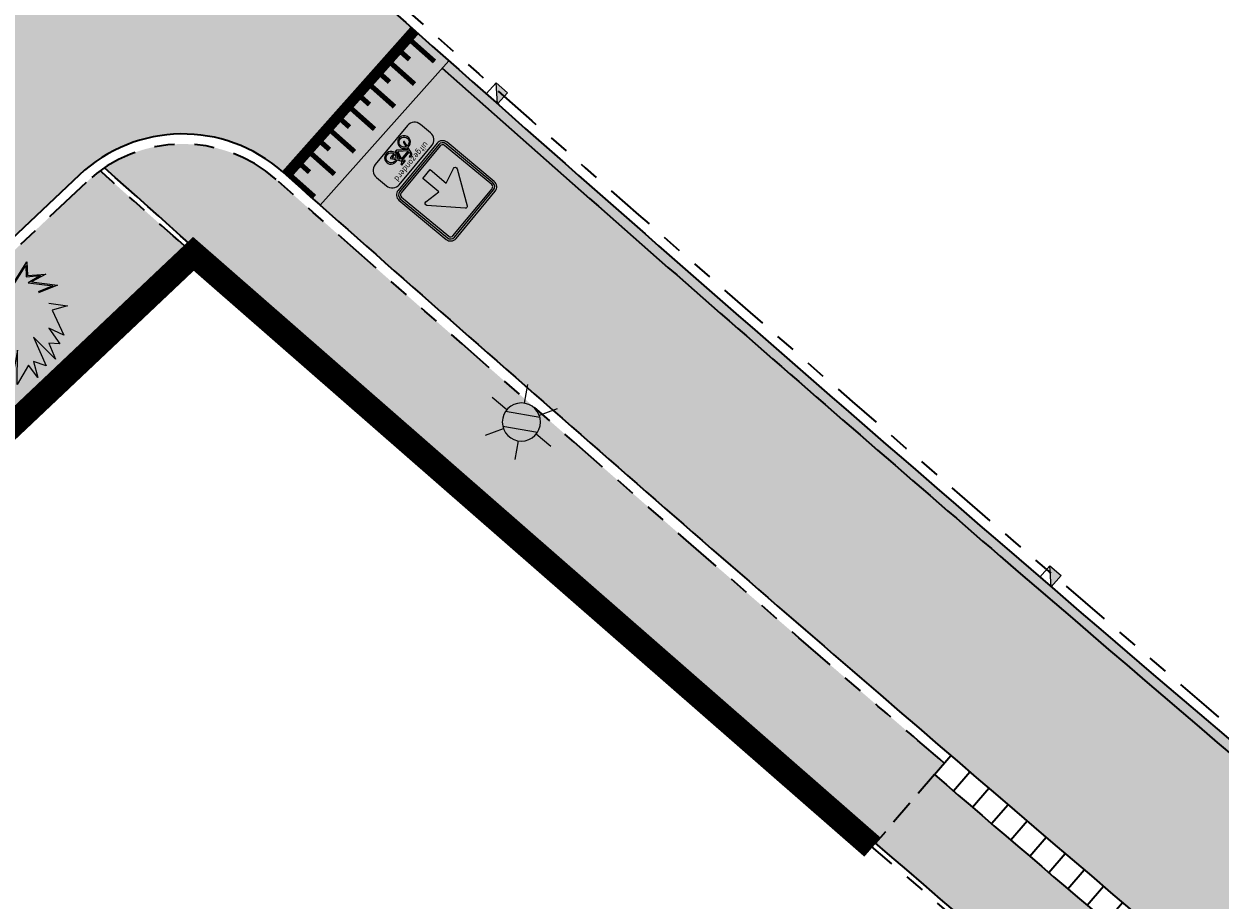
# Model space of a CAD drawing. Header units: metres. Extents: x 104013 to 104665, y 427946 to 428479.
# Tile 190 of 195: x 104382 to 104406, y 428187 to 428204. Entities that reach past the tile are written whole.
import ezdxf
from ezdxf.enums import TextEntityAlignment as Align

# ---------------------------------------------------------------- set-up
doc = ezdxf.new("R2010")
doc.units = ezdxf.units.M
for name, pattern in [('DASHED', [0.75, 0.5, -0.25]), ('VH-OPSLUITBAND', [10, 4, -2, 2, -2]), ('VH-TROTTOIRBAND', [15, 5, -2, 2, -2, 2, -2])]:
    doc.linetypes.add(name, pattern=pattern)
for name, color, linetype, true_color in [('_BUURTONTSLUITINGSWEG', 30, 'Continuous', 0xff7f00), ('_ERFTOEGANGSWEG', 2, 'Continuous', 0xffff00), ('N-WE-VH-VERHARDING-AP_RIJBAAN-ELEMENT', 7, 'Continuous', 0x7f4f3f), ('N-WE-VH-VERHARDING-AP_VOETPAD', 7, 'Continuous', 0xdbdbdb)]:
    doc.layers.add(name, color=color, linetype=linetype, true_color=true_color)
doc.layers.add('_HOGE HAAG', color=96, linetype='Continuous')
doc.layers.add('_LAGE HAAG', color=90, linetype='Continuous')
for name, color, linetype, lineweight in [('N-WE-GR-BEPLANTING_CULTUUR-V (Vaste planten)', 132, 'Continuous', 18), ('N-WE-GR-HEESTER-S (Soort ntb)', 210, 'Continuous', 0), ('N-WE-IE-MEUBILAIR_WEGMEUBILAIR_LICHTMAST-S', 7, 'Continuous', 25), ('N-WE-RI-HWA_KOLK_TROTTOIRKOLK-S', 150, 'Continuous', 25), ('N-WE-VH-GOOT-G', 170, 'Continuous', 35), ('N-WE-VH-KANTOPSLUITING_ELEMENT_INRIT-G', 7, 'DASHED', 35), ('N-WE-VH-KANTOPSLUITING_INRITBAND-G', 210, 'Continuous', 35), ('N-WE-VH-KANTOPSLUITING_OPSLUITBAND-G', 150, 'VH-OPSLUITBAND', 35), ('N-WE-VH-KANTOPSLUITING_TROTTOIRBAND-G', 210, 'VH-TROTTOIRBAND', 35), ('N-WE-VH-PLATEAU_TALUD-S', 7, 'Continuous', 25), ('N-WE-VH-VERHARDING-G', 7, 'Continuous', 35), ('N-WE-VW-VERKEERSTEKEN_BORD_C-S', 7, 'Continuous', 25), ('N-WE-VW-VERKEERSTEKEN_BORD_ONDERBORD-S', 7, 'Continuous', 25)]:
    doc.layers.add(name, color=color, linetype=linetype, lineweight=lineweight)
doc.styles.add('NLCS-ISO', font='NLCS-ISO.ttf')
doc.styles.add('NLCS-RVV-M200-T25', font='NLCS-RVV.ttf')

# ---------------------------------------------------------------- blocks, each defined once
blk = doc.blocks.new('*U18')
for points in [[(-0.68137401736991, 0.7319354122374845), (2.136875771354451, 3.355055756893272)], [(0, 0), (2.8182212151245, 2.623000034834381)]]:
    blk.add_lwpolyline(points)
for points, const_width in [([(2.126710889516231, 3.07230273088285), (2.603678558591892, 2.559953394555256)], 0.09999999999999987), ([(-0.06812987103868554, 0.07320055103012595), (2.7500913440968, 2.6962005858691)], 0.1999999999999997), ([(1.687507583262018, 2.663523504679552), (2.164475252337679, 2.151174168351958)], 0.09999999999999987), ([(2.179638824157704, 2.575167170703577), (2.384053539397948, 2.355588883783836)], 0.09999999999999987), ([(1.248304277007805, 2.254744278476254), (1.725271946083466, 1.74239494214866)], 0.09999999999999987), ([(1.740435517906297, 2.166387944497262), (1.944850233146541, 1.946809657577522)], 0.09999999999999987), ([(0.8091009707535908, 1.845965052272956), (1.286068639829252, 1.333615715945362)], 0.09999999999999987), ([(1.301232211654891, 1.757608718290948), (1.505646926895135, 1.538030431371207)], 0.09999999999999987), ([(0.3698976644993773, 1.437185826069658), (0.846865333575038, 0.9248364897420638)], 0.09999999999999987), ([(0.8620289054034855, 1.348829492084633), (1.066443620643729, 1.129251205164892)], 0.09999999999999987), ([(-0.06930564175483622, 1.02840659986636), (0.4076620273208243, 0.5160572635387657)], 0.09999999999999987), ([(0.4228255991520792, 0.9400502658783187), (0.6272403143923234, 0.7204719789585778)], 0.09999999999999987), ([(-0.5085089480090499, 0.6196273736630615), (-0.03154127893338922, 0.1072780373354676)], 0.09999999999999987), ([(-0.0163777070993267, 0.531271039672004), (0.1880370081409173, 0.311692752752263)], 0.09999999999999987)]:
    blk.add_lwpolyline(points, dxfattribs=dict(const_width=const_width))
blk = doc.blocks.new('Trottoirkolk')
h = blk.add_hatch(color=256)
h.paths.add_polyline_path([(-0.02059036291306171, 0.1806648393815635), (0.003681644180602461, 0.1887333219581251), (0.2107676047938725, 0.02402117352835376), (0.02402117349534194, -0.2107676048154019)])
h.paths.add_polyline_path([(-0.02402117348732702, 0.2107676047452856), (0.003681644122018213, 0.1887333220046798), (-0.02059036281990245, 0.1806648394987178)])
blk.add_lwpolyline([(0.02402117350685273, -0.2107676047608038), (-0.2107676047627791, -0.02402117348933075), (-0.02402117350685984, 0.2107676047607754), (0.2107676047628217, 0.02402117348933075)], close=True)
blk.add_lwpolyline([(0.02402117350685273, -0.2107676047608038), (-0.02402117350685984, 0.2107676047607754)])
blk = doc.blocks.new('*U35')
at = {"layer": 'N-WE-VH-KANTOPSLUITING_INRITBAND-G', "flags": 128}
blk.add_lwpolyline([(-1.112298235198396e-11, -9.382830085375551e-12), (-0.002282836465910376, -0.5000000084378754)], dxfattribs=at)
blk = doc.blocks.new('*U36')
at = {"layer": 'N-WE-VH-KANTOPSLUITING_INRITBAND-G', "color": 0, "linetype": 'ByBlock', "lineweight": -2, "transparency": 16777216}
for p, rotation in [((104399.9286290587, 428189.2825923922), 139.3273972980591), ((104400.3079264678, 428188.9568110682), 139.3535564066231), ((104400.6873725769, 428188.631202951), 139.3797155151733), ((104401.0669673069, 428188.3057681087), 139.4058746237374), ((104401.4467105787, 428187.980506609), 139.4320337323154), ((104401.8266023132, 428187.6554185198), 139.4581928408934), ((104402.2066424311, 428187.3305039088), 139.4843519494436), ((104402.5868308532, 428187.0057628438), 139.5105110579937), ((104402.9671675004, 428186.6811953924), 139.5366701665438), ((104403.3476522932, 428186.3568016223), 139.562829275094), ((104403.7282851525, 428186.0325816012), 139.5889883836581), ((104404.1090659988, 428185.7085353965), 139.6151474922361), ((104404.4899947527, 428185.3846630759), 139.6413066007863), ((104404.871071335, 428185.0609647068), 139.6674657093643), ((104405.252295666, 428184.7374403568), 139.6936248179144), ((104405.6336676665, 428184.4140900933), 139.7197839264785), ((104406.0151872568, 428184.0909139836), 139.7459430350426), ((104406.3968543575, 428183.7679120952), 139.7721021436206), ((104406.778668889, 428183.4450844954), 139.7982612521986), ((104407.1606307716, 428183.1224312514), 139.8244203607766), ((104407.5427399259, 428182.7999524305), 139.8505794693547)]:
    blk.add_blockref('*U35', p, dxfattribs=dict(at, rotation=rotation))
blk = doc.blocks.new('N-SIE-WEG_LICHTMAST-SO')
h = blk.add_hatch(color=256)
h.paths.add_polyline_path([(1.162672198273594, 0.5, 0.6585046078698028), (-1.162672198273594, 0.5)])
h.paths.add_polyline_path([(-1.162672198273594, -0.5, 0.6585046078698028), (1.162672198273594, -0.5)])
at = {"flags": 128}
for points in [[(8.349587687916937e-10, 1.265625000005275), (1.669846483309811e-09, 2.53125000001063)], [(-2.192125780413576, 1.265625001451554), (-1.096064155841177, 0.6328125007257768)], [(1.096064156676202, 0.6328124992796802), (2.192125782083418, 1.26562499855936)], [(-1.162672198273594, 0.5), (1.162672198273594, 0.5)], [(-2.192125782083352, -1.26562499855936), (-1.096064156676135, -0.6328124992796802)], [(-1.162672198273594, -0.5), (1.162672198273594, -0.5)], [(2.192125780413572, -1.265625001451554), (1.096064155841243, -0.6328125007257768)], [(-8.349587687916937e-10, -1.265625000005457), (-1.669775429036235e-09, -2.53125000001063)]]:
    blk.add_lwpolyline(points, dxfattribs=at)
at = {"ltscale": 0.5}
blk.add_circle((0, 0), 1.265625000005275, dxfattribs=at)
at = {"style": 'NLCS-ISO'}
blk.add_attdef('TYPE', text='', height=1.8, dxfattribs=at).set_placement((1.669846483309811e-09, 2.53125000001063), align=Align.BOTTOM_CENTER)
blk = doc.blocks.new('SGR-HEESTER_06')
at = {"ltscale": 0.5, "flags": 128}
for points in [[(-0.2472573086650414, 0.5341386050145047), (-0.2472573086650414, 0.776141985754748), (-0.1044639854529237, 0.6148073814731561), (-0.1044639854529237, 0.6148073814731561), (-0.01754959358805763, 0.6520368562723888), (-0.01754959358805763, 0.856810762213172), (0.04453750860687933, 0.6520368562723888), (0.150076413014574, 0.757527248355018), (0.1314519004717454, 0.6520368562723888), (0.09420287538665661, 0.3914187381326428), (0.3363323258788, 0.7699380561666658), (0.3425404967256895, 0.5899857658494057), (0.5846699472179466, 0.6086005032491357), (0.3984140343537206, 0.5031130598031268), (0.7398796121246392, 0.4596767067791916), (0.4915419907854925, 0.3603931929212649)], [(-0.2319376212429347, 0.5341386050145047), (-0.2319376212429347, 0.7357183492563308), (-0.1086026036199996, 0.5963686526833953), (-0.002229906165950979, 0.6419330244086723), (-0.002229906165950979, 0.7534854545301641), (0.03729225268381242, 0.6231345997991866), (0.1265426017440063, 0.7123439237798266), (0.1163218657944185, 0.6544530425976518), (0.06904243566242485, 0.3236557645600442), (0.322718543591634, 0.7202258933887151), (0.3277809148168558, 0.5734861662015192), (0.5173105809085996, 0.5880570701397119), (0.3507627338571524, 0.4937314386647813), (0.6792688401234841, 0.4519436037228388), (0.4858549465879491, 0.3746181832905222)], [(-0.2472573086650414, 0.4038295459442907), (-0.5700983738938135, 0.6023965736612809), (-0.3528016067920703, 0.1990556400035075), (-0.7377243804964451, 0.3107499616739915), (-0.4148887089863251, 0.1556192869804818), (-0.5018031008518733, 0.09356819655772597), (-0.4024669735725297, 0.06254265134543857), (-0.4583459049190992, -0.01812612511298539), (-0.4148887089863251, -0.1049988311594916), (-0.7998060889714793, -0.08017721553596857), (-0.5390521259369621, -0.1608459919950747), (-0.7066835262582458, -0.3594130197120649), (-0.5638902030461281, -0.3345914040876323)], [(0.6281271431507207, 0.2238772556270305), (0.8764647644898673, 0.1866477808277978), (0.6715843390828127, 0.1308006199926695), (0.8267940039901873, -0.2042823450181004), (0.6281271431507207, -0.1112027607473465), (0.7709204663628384, -0.3159766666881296), (0.6281271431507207, -0.3097697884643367), (0.7150415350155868, -0.5207476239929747), (0.4232467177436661, -0.2291039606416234), (0.5908781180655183, -0.607620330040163), (0.4232467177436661, -0.5517761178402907), (0.4791256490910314, -0.7627510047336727), (0.3549568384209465, -0.6014164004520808), (0.2059553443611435, -0.8558305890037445), (0.2121635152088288, -0.4028493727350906), (0.1252437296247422, -0.8620345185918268), (0.06937019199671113, -0.6448527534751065)], [(-0.04859044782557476, -0.5641839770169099), (-0.09204764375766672, -0.849626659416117), (-0.1355102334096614, -0.6448527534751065), (-0.3403852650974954, -0.7689578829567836), (-0.1727592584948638, -0.5331584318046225), (-0.6259719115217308, -0.6324419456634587), (-0.2720953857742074, -0.4586965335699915), (-0.6383882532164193, -0.5455692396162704), (-0.439721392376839, -0.3780277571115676)], [(-0.0637356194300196, -0.5618782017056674), (-0.0945297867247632, -0.764145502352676), (-0.1250019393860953, -0.6205760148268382), (-0.2850105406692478, -0.7175028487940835), (-0.1372907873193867, -0.5097055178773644), (-0.5055299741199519, -0.590374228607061), (-0.1428207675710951, -0.4122921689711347), (-0.5793531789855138, -0.5158234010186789), (-0.4298450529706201, -0.3897388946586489)]]:
    blk.add_lwpolyline(points, dxfattribs=at)
blk = doc.blocks.new('N-SVW-VERKEERSTEKEN_BORD_C03-SO')
at = {"true_color": 0x007dc8}
h = blk.add_hatch(color=152, dxfattribs=at)
h.dxf.hatch_style = 1
h.paths.add_polyline_path([(3.050000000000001, 3.750000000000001), (-3.050000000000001, 3.75, 0.4142135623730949), (-3.750000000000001, 3.05), (-3.75, 0), (-3.55, 0), (-3.550000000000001, 3.05, -0.4142135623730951), (-3.050000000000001, 3.55), (3.05, 3.550000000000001, -0.414213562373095), (3.55, 3.050000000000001), (3.550000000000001, 4.440892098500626e-16), (3.75, 4.440892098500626e-16), (3.750000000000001, 3.050000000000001, 0.4142135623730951)])
at = {"true_color": 0xffffff}
h = blk.add_hatch(color=7, dxfattribs=at)
h.dxf.hatch_style = 1
h.paths.add_polyline_path([(3.05, 3.550000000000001), (-3.050000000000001, 3.55, 0.414213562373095), (-3.550000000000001, 3.05), (-3.55, 0), (-3.35, 0), (-3.350000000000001, 3.05, -0.4142135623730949), (-3.050000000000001, 3.35), (3.049999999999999, 3.350000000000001, -0.4142135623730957), (3.35, 3.050000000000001), (3.349999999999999, 4.440892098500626e-16), (3.55, 8.881784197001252e-16), (3.55, 3.050000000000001, 0.414213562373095)])
at = {"true_color": 0x007dc8}
h = blk.add_hatch(color=152, dxfattribs=at)
h.dxf.hatch_style = 1
h.paths.add_polyline_path([(-0.1634447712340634, 2.532877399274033, -0.5184376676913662), (0.1634447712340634, 2.532877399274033), (1.94967363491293, 2.220446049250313e-16), (3.350000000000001, 4.440892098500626e-16), (3.349999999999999, 3.050000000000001, 0.4142135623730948), (3.049999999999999, 3.350000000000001), (-3.050000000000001, 3.35, 0.4142135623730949), (-3.350000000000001, 3.05), (-3.35, -4.440892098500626e-16), (-1.949673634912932, -2.220446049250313e-16)])
at = {"true_color": 0xffffff}
h = blk.add_hatch(color=7, dxfattribs=at)
h.dxf.hatch_style = 1
h.paths.add_polyline_path([(-2.365548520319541, -0.5897117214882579, 0.690115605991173), (-2.156268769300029, -0.8996528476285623), (-0.5735062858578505, -0.5270055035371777), (-0.5735062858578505, -2.61761332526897), (0.5735062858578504, -2.61761332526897), (0.5735062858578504, -0.5270055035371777), (2.156268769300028, -0.8996528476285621, 0.6901156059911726), (2.36554852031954, -0.5897117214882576), (0.1634447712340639, 2.532877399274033, 0.5184376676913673), (-0.1634447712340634, 2.532877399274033)])
at = {"true_color": 0x007dc8}
h = blk.add_hatch(color=152, dxfattribs=at)
h.dxf.hatch_style = 1
h.paths.add_polyline_path([(-3.55, 4.440892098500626e-16), (-3.75, -4.440892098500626e-16), (-3.75, -3.050000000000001, 0.414213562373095), (-3.050000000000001, -3.75), (3.050000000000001, -3.750000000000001, 0.4142135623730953), (3.750000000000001, -3.050000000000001), (3.75, 1.332267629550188e-15), (3.550000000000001, 1.332267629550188e-15), (3.550000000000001, -3.05, -0.4142135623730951), (3.050000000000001, -3.55), (-3.05, -3.55, -0.4142135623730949), (-3.55, -3.050000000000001)])
at = {"true_color": 0xffffff}
h = blk.add_hatch(color=7, dxfattribs=at)
h.dxf.hatch_style = 1
h.paths.add_polyline_path([(-3.35, 0), (-3.55, -4.440892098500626e-16), (-3.55, -3.050000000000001, 0.4142135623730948), (-3.05, -3.55), (3.050000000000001, -3.55, 0.4142135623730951), (3.550000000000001, -3.05), (3.549999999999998, 4.440892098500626e-16), (3.35, 0), (3.350000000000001, -3.049999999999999, -0.4142135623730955), (3.050000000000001, -3.35), (-3.05, -3.35, -0.4142135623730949), (-3.35, -3.05)])
at = {"true_color": 0x007dc8}
h = blk.add_hatch(color=152, dxfattribs=at)
h.dxf.hatch_style = 1
h.paths.add_polyline_path([(-2.365548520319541, -0.5897117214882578), (-1.949673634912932, -2.220446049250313e-16), (-3.35, -4.440892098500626e-16), (-3.35, -3.05, 0.4142135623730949), (-3.05, -3.35), (3.050000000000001, -3.35, 0.4142135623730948), (3.350000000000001, -3.05), (3.35, 3.33066907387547e-16), (1.949673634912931, 0), (2.365548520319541, -0.5897117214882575, -0.690115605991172), (2.15626876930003, -0.8996528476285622), (0.5735062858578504, -0.5270055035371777), (0.5735062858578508, -2.61761332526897), (-0.5735062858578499, -2.61761332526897), (-0.5735062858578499, -0.5270055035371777), (-2.15626876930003, -0.8996528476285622, -0.6901156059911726)])
at = {"color": 152, "lineweight": 0, "true_color": 0x007dc8}
blk.add_lwpolyline([(-3.05, -3.75), (3.050000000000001, -3.75, 0.4142135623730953), (3.750000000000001, -3.05), (3.75, 3.050000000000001, 0.4142135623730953), (3.05, 3.750000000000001), (-3.050000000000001, 3.75, 0.4142135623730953), (-3.750000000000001, 3.05), (-3.75, -3.050000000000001, 0.4142135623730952)], format="xyb", close=True, dxfattribs=at)
at = {"color": 7, "lineweight": 0, "true_color": 0xffffff}
for points in [[(-3.05, -3.55), (3.050000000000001, -3.55, 0.414213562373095), (3.550000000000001, -3.05), (3.55, 3.050000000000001, 0.414213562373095), (3.05, 3.550000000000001), (-3.050000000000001, 3.55, 0.414213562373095), (-3.550000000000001, 3.05), (-3.55, -3.050000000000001, 0.414213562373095)], [(-3.05, -3.35), (3.050000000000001, -3.35, 0.4142135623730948), (3.350000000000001, -3.05), (3.35, 3.050000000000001, 0.4142135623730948), (3.05, 3.350000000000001), (-3.050000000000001, 3.35, 0.4142135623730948), (-3.350000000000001, 3.05), (-3.35, -3.050000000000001, 0.4142135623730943)], [(0.5735062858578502, -0.5270055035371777), (0.5735062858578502, -2.61761332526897), (-0.5735062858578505, -2.61761332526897), (-0.5735062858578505, -0.5270055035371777), (-2.15626876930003, -0.8996528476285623, -0.6901156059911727), (-2.365548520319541, -0.5897117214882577), (-0.1634447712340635, 2.532877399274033, -0.5184376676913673), (0.1634447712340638, 2.532877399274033), (2.36554852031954, -0.5897117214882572, -0.6901156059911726), (2.156268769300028, -0.8996528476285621)]]:
    blk.add_lwpolyline(points, format="xyb", close=True, dxfattribs=at)
blk = doc.blocks.new('N-SVW-VERKEERSTEKEN_BORD_ONDERBORD_OB52-SO')
at = {"true_color": 0xffffff}
h = blk.add_hatch(color=7, dxfattribs=at)
h.dxf.hatch_style = 1
edge = h.paths.add_edge_path()
edge.add_line((2.749999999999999, -0.5240370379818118), (2.749999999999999, 0.5240370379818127))
edge.add_arc((2.024037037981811, 0.5240370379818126), 0.7259629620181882, 8.762305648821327e-15, 90.00000000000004)
edge.add_line((2.02403703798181, 1.250000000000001), (-2.02403703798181, 1.25))
edge.add_arc((-2.02403703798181, 0.5240370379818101), 0.7259629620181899, 90.00000000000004, 180)
edge.add_line((-2.75, 0.5240370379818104), (-2.749999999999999, -0.5240370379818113))
edge.add_arc((-2.02403703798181, -0.5240370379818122), 0.7259629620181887, 179.9999999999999, 269.9999999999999)
edge.add_line((-2.024037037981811, -1.250000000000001), (2.02403703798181, -1.25))
edge.add_arc((2.024037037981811, -0.5240370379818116), 0.7259629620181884, 269.9999999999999, 360)
at = {"true_color": 0x191919}
h = blk.add_hatch(color=250, dxfattribs=at)
h.dxf.hatch_style = 1
h.paths.add_polyline_path([(0.4771430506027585, 0.1213811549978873), (0.5605333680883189, 0.3071351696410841), (0.6856342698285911, 0.3071351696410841), (0.6856342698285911, 0.413293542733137), (0.295183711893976, 0.413293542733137, 1), (0.295183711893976, 0.3071351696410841), (0.4468164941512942, 0.3071351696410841), (0.397516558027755, 0.2009767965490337), (-0.4819844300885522, 0.2009767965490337), (-0.4212953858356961, 0.3626645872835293, -0.3458606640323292), (-0.3379255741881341, 0.413293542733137), (-0.2052353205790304, 0.413293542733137), (-0.2052353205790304, 0.5194210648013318), (-0.3568451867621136, 0.5192631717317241, 0.3343475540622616), (-0.5274742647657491, 0.3905254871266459), (-0.7094336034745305, -0.1288206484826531, 0.7942654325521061), (-1.154042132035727, -1.018314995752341, 0.4733002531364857), (-0.3834263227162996, -0.8682948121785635, 0.427470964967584), (-0.6108800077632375, -0.1667365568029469), (-0.5578008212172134, -0.01130909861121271), (0.04495105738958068, -0.6785241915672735), (0.2875943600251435, -0.6785241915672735, 0.5293484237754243), (1.037975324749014, -1.072917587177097, 0.4761740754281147), (1.187926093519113, -0.3023476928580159, 0.3180092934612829), (0.6173918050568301, -0.1515578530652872)])
h.paths.add_polyline_path([(-0.5123109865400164, 0.09864395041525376), (0.3482474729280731, 0.09864395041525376), (0.06012976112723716, -0.5382445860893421)], flags=16)
h.paths.add_polyline_path([(-0.6487804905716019, -0.2691002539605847, -0.5422541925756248), (-0.5750745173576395, -0.9357727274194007, -0.6326380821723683), (-1.232589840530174, -0.6254295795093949, -0.479902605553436), (-0.747349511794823, -0.2349790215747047), (-0.8800397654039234, -0.6102817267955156, 1.053204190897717), (-0.7776760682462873, -0.6406082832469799)], flags=16)
h.paths.add_polyline_path([(0.420284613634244, 7.492919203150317e-05), (0.5226174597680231, -0.1970631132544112, 0.2341669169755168), (0.2875943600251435, -0.5723658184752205), (0.1586987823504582, -0.5723658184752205)], flags=16)
h.paths.add_polyline_path([(0.5719173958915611, -0.2956321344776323), (0.715960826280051, -0.5723658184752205), (0.397516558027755, -0.5723658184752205, -0.2160576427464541)], flags=16)
h.paths.add_polyline_path([(0.397516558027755, -0.6785241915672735), (0.8031458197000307, -0.6785241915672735, 0.566150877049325), (0.8486510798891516, -0.6026923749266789), (0.6666917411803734, -0.2463321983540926, -0.5642606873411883), (1.192677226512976, -0.686728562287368, -0.3964878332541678), (0.7579983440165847, -1.025570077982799, -0.3501344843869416)], flags=16)
at = {"color": 250, "lineweight": 0, "true_color": 0x191919}
for points in [[(2.749999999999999, -0.5240370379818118), (2.749999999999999, 0.5240370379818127, 0.4142135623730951), (2.02403703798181, 1.250000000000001), (-2.02403703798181, 1.25, 0.4142135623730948), (-2.75, 0.5240370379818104), (-2.749999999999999, -0.5240370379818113, 0.4142135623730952), (-2.024037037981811, -1.250000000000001), (2.02403703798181, -1.25, 0.4142135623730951)], [(0.4771430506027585, 0.1213811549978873), (0.5605333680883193, 0.3071351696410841), (0.6856342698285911, 0.3071351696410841), (0.6856342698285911, 0.413293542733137), (0.2951837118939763, 0.413293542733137, 0.9999999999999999), (0.2951837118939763, 0.3071351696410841), (0.4468164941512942, 0.3071351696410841), (0.397516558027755, 0.2009767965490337), (-0.4819844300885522, 0.2009767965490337), (-0.421295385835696, 0.3626645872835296, -0.3458606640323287), (-0.3379255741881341, 0.413293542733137), (-0.2052353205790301, 0.413293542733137), (-0.2052353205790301, 0.5194210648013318), (-0.3568451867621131, 0.5192631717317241, 0.3343475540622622), (-0.5274742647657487, 0.3905254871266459), (-0.709433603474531, -0.1288206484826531, 0.7942654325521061), (-1.154042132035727, -1.018314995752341, 0.4733002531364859), (-0.3834263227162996, -0.8682948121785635, 0.4274709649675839), (-0.6108800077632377, -0.1667365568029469), (-0.5578008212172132, -0.01130909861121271), (0.04495105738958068, -0.6785241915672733), (0.287594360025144, -0.6785241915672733, 0.5293484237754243), (1.037975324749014, -1.072917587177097, 0.4761740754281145), (1.187926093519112, -0.3023476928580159, 0.3180092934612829), (0.6173918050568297, -0.1515578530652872)], [(0.4202846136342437, 7.492919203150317e-05), (0.1586987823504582, -0.5723658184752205), (0.287594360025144, -0.5723658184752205, -0.2341669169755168), (0.5226174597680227, -0.1970631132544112)], [(-0.6487804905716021, -0.2691002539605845, -0.5422541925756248), (-0.5750745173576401, -0.9357727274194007, -0.6326380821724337), (-1.232589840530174, -0.6254295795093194, -0.479902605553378), (-0.7473495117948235, -0.2349790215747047), (-0.8800397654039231, -0.6102817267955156, 1.053204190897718), (-0.7776760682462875, -0.6406082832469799)], [(0.6666917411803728, -0.2463321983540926, -0.5642606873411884), (1.192677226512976, -0.6867285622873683, -0.3964878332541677), (0.7579983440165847, -1.025570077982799, -0.3501344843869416), (0.397516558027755, -0.6785241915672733), (0.8031458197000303, -0.6785241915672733, 0.5661508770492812), (0.8486510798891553, -0.602692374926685)], [(0.715960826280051, -0.5723658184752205), (0.5719173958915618, -0.2956321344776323, 0.2160576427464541), (0.397516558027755, -0.5723658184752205)]]:
    blk.add_lwpolyline(points, format="xyb", close=True, dxfattribs=at)
blk.add_lwpolyline([(0.3482474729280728, 0.09864395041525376), (-0.5123109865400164, 0.09864395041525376), (0.06012976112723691, -0.5382445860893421)], close=True, dxfattribs=at)
at = {"color": 250, "true_color": 0x191919, "style": 'NLCS-RVV-M200-T25'}
blk.add_text('uitgezonderd', height=0.5, dxfattribs=at).set_placement((0, 0.5980707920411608), align=Align.CENTER)

msp = doc.modelspace()

# ---------------------------------------------------------------- hatches: boundary and pattern name
at = {"layer": '_BUURTONTSLUITINGSWEG'}
h = msp.add_hatch(color=256, dxfattribs=at)
h.dxf.hatch_style = 1
edge = h.paths.add_edge_path()
edge.add_arc((104364.2963893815, 428235.4185578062), 6.00000000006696, 204.5982112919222, 226.7316953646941, ccw=False)
edge.add_line((104358.840894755, 428232.9210433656), (104357.4151924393, 428236.0353041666))
edge.add_line((104357.4151924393, 428236.0353041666), (104356.001, 428239.088))
edge.add_line((104356.001, 428239.088), (104352.268, 428237.699))
edge.add_line((104352.268, 428237.699), (104353.8519158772, 428234.209263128))
edge.add_line((104353.8519158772, 428234.209263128), (104355.0381302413, 428231.6181325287))
edge.add_arc((104364.1306212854, 428235.7806565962), 10.00000000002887, 204.5982112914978, 226.7183620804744)
edge.add_arc((105450.9234145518, 429389.7979109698), 1595.204844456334, 226.7183620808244, 227.9174223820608)
edge.add_arc((105113.7158678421, 429019.9443237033), 1094.7128209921, 228.0426349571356, 229.2308489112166)
edge.add_arc((105113.6706884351, 429019.8873391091), 1094.64016116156, 229.2306921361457, 233.642851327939)
edge.add_arc((104468.3065735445, 428143.164714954), 6.000000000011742, 233.6428513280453, 310.5871998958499)
edge.add_line((104472.2102010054, 428138.6082149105), (104472.8850159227, 428139.1863397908))
edge.add_line((104472.8850159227, 428139.1863397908), (104474.5369036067, 428140.6015387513))
edge.add_line((104474.5369036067, 428140.6015387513), (104472.032075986, 428143.5252929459))
edge.add_arc((104468.1284485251, 428148.0817929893), 5.999999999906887, 233.48131564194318, 310.58719989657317, ccw=False)
edge.add_arc((105113.6706884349, 429019.8873391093), 1090.790161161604, 229.2306921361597, 233.4813156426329, ccw=False)
edge.add_arc((105113.7162041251, 429019.9447056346), 1090.86332984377, 228.0428561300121, 229.2308491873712, ccw=False)
edge.add_arc((105450.9234144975, 429389.7979109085), 1591.354844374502, 226.7316953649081, 227.917270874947, ccw=False)
at = {"layer": '_ERFTOEGANGSWEG'}
h = msp.add_hatch(color=256, dxfattribs=at)
h.dxf.hatch_style = 1
edge = h.paths.add_edge_path()
edge.add_line((104379.2260522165, 428197.7412452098), (104379.952712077, 428198.4284953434))
edge.add_line((104379.952712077, 428198.4284953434), (104382.8998564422, 428201.2158040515))
edge.add_arc((104384.9612489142, 428199.0362029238), 2.999999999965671, 48.40318952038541, 133.4034156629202, ccw=False)
edge.add_line((104386.9529026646, 428201.2797080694), (104377.3772200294, 428209.8816370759))
edge.add_arc((104373.1159616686, 428205.657696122), 5.999999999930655, -46.597884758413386, 44.74801816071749, ccw=False)
edge.add_line((104377.2386476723, 428201.2984002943), (104376.5121139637, 428200.6112694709))
edge.add_line((104376.5121139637, 428200.6112694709), (104258.2968448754, 428088.8072964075))
edge.add_line((104258.2968448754, 428088.8072964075), (104257.5702613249, 428088.1201184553))
edge.add_line((104257.5702613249, 428088.1201184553), (104260.2844280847, 428085.2503102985))
edge.add_line((104260.2844280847, 428085.2503102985), (104261.0109617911, 428085.9374411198))
edge.add_line((104261.0109617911, 428085.9374411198), (104379.2260522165, 428197.7412452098))
at = {"layer": 'N-WE-GR-BEPLANTING_CULTUUR-V (Vaste planten)'}
h = msp.add_hatch(color=256, dxfattribs=at)
h.dxf.hatch_style = 1
h.paths.add_polyline_path([(104385.0985980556, 428199.716662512, -0.0005435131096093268), (104383.3171041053, 428201.3026512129, 0.0324974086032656), (104383.037282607, 428201.0704973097), (104380.0901110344, 428198.2831628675), (104379.4362306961, 428197.6647451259), (104381.0853446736, 428195.9210642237)])
at = {"layer": 'N-WE-VH-VERHARDING-AP_RIJBAAN-ELEMENT'}
h = msp.add_hatch(color=256, dxfattribs=at)
h.dxf.hatch_style = 1
h.paths.add_polyline_path([(104377.2387466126, 428201.2984938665), (104377.2386442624, 428201.2983970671), (104379.9528110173, 428198.4285889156), (104382.8998564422, 428201.2158040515, -0.3888798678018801), (104386.9529026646, 428201.2797080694), (104389.5088583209, 428204.1588730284, -0.001572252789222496), (104384.3927318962, 428208.7295200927, -0.000985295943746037), (104379.7462210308, 428212.9420739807), (104377.1546983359, 428210.0948806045, -0.4363076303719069)])
h = msp.add_hatch(color=256, dxfattribs=at)
h.dxf.hatch_style = 1
edge = h.paths.add_edge_path()
edge.add_line((104446.0896870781, 428152.3778642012), (104446.8825265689, 428151.7683209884))
edge.add_line((104446.8825265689, 428151.7683209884), (104449.2277122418, 428154.8216149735))
edge.add_line((104449.2277122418, 428154.8216149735), (104448.4349280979, 428155.4311176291))
edge.add_arc((105113.6706884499, 429019.8873391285), 1090.790161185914, 229.2306921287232, 232.4201902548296, ccw=False)
edge.add_arc((105113.7162041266, 429019.9447056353), 1090.863329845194, 228.4557165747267, 229.2308491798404, ccw=False)
edge.add_line((104390.2570490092, 428203.4952857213), (104389.5088583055, 428204.1588730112))
edge.add_line((104389.5088583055, 428204.1588730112), (104386.9529026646, 428201.2797080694))
edge.add_line((104386.9529026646, 428201.2797080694), (104387.7010409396, 428200.61616505))
edge.add_arc((105113.715867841, 429019.9443237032), 1094.712820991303, 228.4555281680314, 229.2308489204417)
edge.add_arc((105113.6706884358, 429019.887339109), 1094.640161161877, 229.230692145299, 232.4203714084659)
at = {"layer": 'N-WE-VH-VERHARDING-AP_VOETPAD'}
h = msp.add_hatch(color=256, dxfattribs=at)
h.dxf.hatch_style = 1
h.paths.add_polyline_path([(104386.8201257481, 428201.1301410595, 0.341653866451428), (104383.4013919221, 428201.3614655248, 0.00422900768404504), (104397.3523048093, 428189.1252248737, 0.0004219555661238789), (104398.7554763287, 428187.9174119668), (104400.1241236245, 428189.5101487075, -0.0004219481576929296), (104398.72363619, 428190.7156494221, -0.003611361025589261)])
h = msp.add_hatch(color=256, dxfattribs=at)
h.dxf.hatch_style = 1
h.paths.add_polyline_path([(104416.3474589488, 428175.4512632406), (104415.2013121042, 428174.0633171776, 0.001141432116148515), (104419.0703072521, 428170.883181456), (104420.2101058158, 428172.2763475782, -0.001141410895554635)])
h.paths.add_polyline_path([(104399.9286027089, 428189.2826150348), (104398.7554763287, 428187.9174119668, 0.0022828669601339), (104406.3821244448, 428181.4240891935), (104407.5427399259, 428182.7999524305, -0.002282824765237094)])

# ---------------------------------------------------------------- linework, layer by layer
at = {"layer": '_HOGE HAAG', "const_width": 0.5, "flags": 128}
msp.add_lwpolyline([(104372.2283603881, 428187.4067904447), (104383.1172350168, 428197.7051170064)], dxfattribs=at)
at = {"layer": '_LAGE HAAG', "const_width": 0.5, "flags": 128}
msp.add_lwpolyline([(104383.1172350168, 428197.7051170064), (104385.173647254, 428199.6500016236), (104398.6967909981, 428187.8359919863)], dxfattribs=at)
at = {"layer": 'N-WE-VH-GOOT-G', "ltscale": 0.2}
msp.add_lwpolyline([(104390.1242693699, 428203.3457210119, 0.003382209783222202), (104401.2377443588, 428193.6314272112, 0.01391775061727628), (104448.3130973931, 428155.2725070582, 0.01391775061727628)], format="xyb", dxfattribs=at)
at = {"layer": 'N-WE-VH-KANTOPSLUITING_ELEMENT_INRIT-G', "flags": 128}
msp.add_lwpolyline([(104399.9286027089, 428189.2826150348), (104398.7554763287, 428187.9174119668)], dxfattribs=at)
at = {"layer": 'N-WE-VH-KANTOPSLUITING_INRITBAND-G', "flags": 128}
msp.add_lwpolyline([(104399.9286027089, 428189.2826150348, 0.002282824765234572), (104407.5427399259, 428182.7999524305)], format="xyb", dxfattribs=at)
at = {"layer": 'N-WE-VH-KANTOPSLUITING_OPSLUITBAND-G', "ltscale": 0.2, "flags": 128}
for points in [[(104385.0985980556, 428199.716662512, -0.0005381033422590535), (104383.3348189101, 428201.2868462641)], [(104419.0069854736, 428170.805783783, -0.006464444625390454), (104397.287003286, 428189.0494903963, -0.003668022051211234), (104385.1736472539, 428199.6500016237)]]:
    msp.add_lwpolyline(points, format="xyb", dxfattribs=at)
msp.add_lwpolyline([(104385.1736472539, 428199.6500016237), (104360.4791368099, 428176.2947751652)], dxfattribs=at)
at = {"layer": 'N-WE-VH-KANTOPSLUITING_TROTTOIRBAND-G', "ltscale": 0.2, "flags": 128}
for points in [[(104384.5266098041, 428208.8781025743, 0.005183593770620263), (104401.4989495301, 428193.9343659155, 0.01854897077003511), (104464.6769561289, 428143.4205484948, 0.3497340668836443), (104471.9019550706, 428143.6771762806), (104476.3166098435, 428147.4592825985)], [(104400.1230846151, 428189.5110415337, -0.0004216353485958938), (104398.7236361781, 428190.7156494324, -0.003611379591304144), (104386.820064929, 428201.1301950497)]]:
    msp.add_lwpolyline(points, format="xyb", dxfattribs=at)
msp.add_lwpolyline([(104383.037282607, 428201.0704973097), (104380.0901110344, 428198.2831628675)], dxfattribs=at)
at = {"layer": 'N-WE-VH-KANTOPSLUITING_TROTTOIRBAND-G', "ltscale": 0.2}
msp.add_arc((104384.9612489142, 428199.0362029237), 2.8, 48.40318952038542, 133.4034156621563, dxfattribs=at)
at = {"layer": 'N-WE-VH-VERHARDING-G', "ltscale": 0.2, "flags": 128}
for points in [[(104384.3927318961, 428208.7295200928, 0.005183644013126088), (104401.3683469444, 428193.7828965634, 0.01854897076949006), (104464.5579391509, 428143.2598159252, 0.3497340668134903), (104472.032075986, 428143.5252929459), (104476.4467307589, 428147.3073992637)], [(104419.1625431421, 428170.8077283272, -0.006491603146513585), (104397.3523048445, 428189.1252248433, -0.004229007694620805), (104383.4013919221, 428201.3614655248)], [(104386.9529026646, 428201.2797080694, 0.003611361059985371), (104398.8542391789, 428190.8671184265, 0.01470662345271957), (104448.8272563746, 428150.2780628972, 0.0141469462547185)]]:
    msp.add_lwpolyline(points, format="xyb", dxfattribs=at)
at = {"layer": 'N-WE-VH-VERHARDING-G', "flags": 128}
for points in [[(104386.9529026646, 428201.2797080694), (104389.5088583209, 428204.1588730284)], [(104385.1715269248, 428199.7856361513), (104360.3410274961, 428176.3017959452)]]:
    msp.add_lwpolyline(points, dxfattribs=at)
msp.add_lwpolyline([(104382.8998564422, 428201.2158040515), (104257.6838545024, 428082.7907764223, 0.4012405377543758), (104257.4761118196, 428078.6487722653), (104302.8823818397, 428026.1453048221, 0.4135840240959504), (104311.3356925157, 428025.5234132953), (104449.0077483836, 428144.0691590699)], format="xyb", dxfattribs=at)
at = {"layer": 'N-WE-VH-VERHARDING-G'}
msp.add_arc((104384.9612489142, 428199.0362029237), 3, 48.40318952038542, 133.4034156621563, dxfattribs=at)

# ---------------------------------------------------------------- block references
at = {"layer": 'N-WE-GR-HEESTER-S (Soort ntb)', "xscale": 1.5, "yscale": 1.5, "zscale": 1.5}
msp.add_blockref('SGR-HEESTER_06', (104381.3547241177, 428198.3347076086), dxfattribs=at)
at = {"layer": 'N-WE-IE-MEUBILAIR_WEGMEUBILAIR_LICHTMAST-S', "xscale": -0.3, "yscale": 0.3, "zscale": 0.3, "rotation": 350.2850831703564}
msp.add_blockref('N-SIE-WEG_LICHTMAST-SO', (104391.7034952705, 428196.3014018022, 0.0002799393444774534), dxfattribs=at)
at = {"layer": 'N-WE-RI-HWA_KOLK_TROTTOIRKOLK-S'}
for p, rotation in [((104391.2175010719, 428202.8454299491), 357.0199810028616), ((104402.2399231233, 428193.230064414), 357.7902719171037)]:
    msp.add_blockref('Trottoirkolk', p, dxfattribs=dict(at, rotation=rotation))
at = {"layer": 'N-WE-VH-KANTOPSLUITING_INRITBAND-G'}
msp.add_blockref('*U36', (0, 0), dxfattribs=at)
at = {"layer": 'N-WE-VH-PLATEAU_TALUD-S', "xscale": -1, "rotation": 271.3484020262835}
msp.add_blockref('*U18', (104386.9529026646, 428201.2797080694), dxfattribs=at)
at = {"layer": 'N-WE-VW-VERKEERSTEKEN_BORD_C-S', "xscale": 0.1999999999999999, "yscale": 0.1999999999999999, "zscale": 0.1999999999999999, "rotation": 230.3748877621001}
msp.add_blockref('N-SVW-VERKEERSTEKEN_BORD_C03-SO', (104390.2151608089, 428200.9043623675), dxfattribs=at)
at = {"layer": 'N-WE-VW-VERKEERSTEKEN_BORD_ONDERBORD-S', "xscale": 0.2499999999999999, "yscale": 0.2499999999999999, "zscale": 0.2499999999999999, "rotation": 230.3235189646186}
msp.add_blockref('N-SVW-VERKEERSTEKEN_BORD_ONDERBORD_OB52-SO', (104389.3561619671, 428201.6153544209), dxfattribs=at)

doc.saveas('drawing.dxf')
